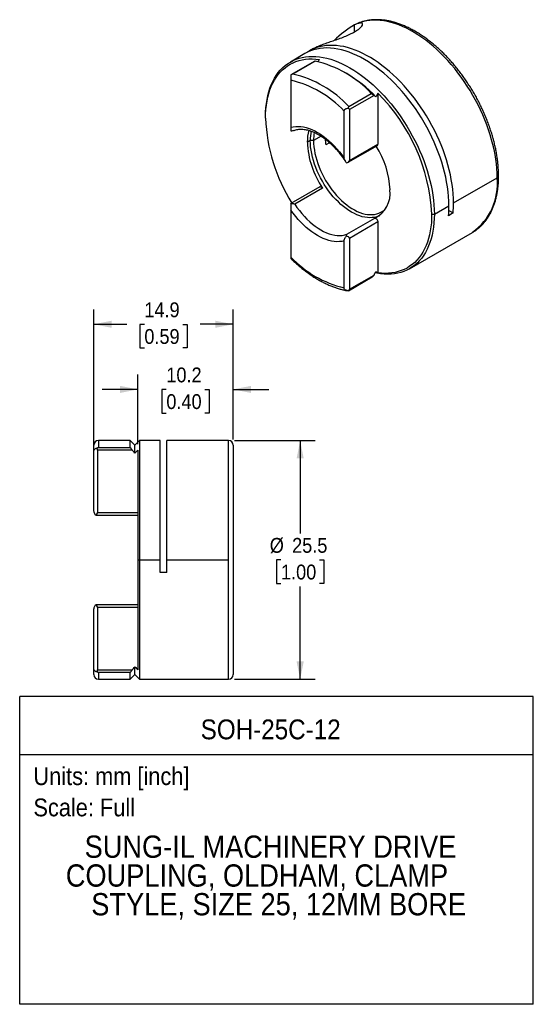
# Model space of a CAD drawing. Header units: millimetres. Extents: x 3 to 140, y 0 to 105.
# Tile 2 of 2: x 85 to 140, y 0 to 105. Entities that reach past the tile are written whole.
import ezdxf
from ezdxf.enums import TextEntityAlignment as Align

# ---------------------------------------------------------------- set-up
doc = ezdxf.new("R2010")
doc.units = ezdxf.units.MM
doc.header["$LTSCALE"] = 0.5
doc.linetypes.add('SLD-Solid', pattern=[0])
doc.layers.add('DIMENSIONS', color=140, linetype='SLD-Solid', lineweight=25)
doc.layers.add('TEXT', color=140, linetype='SLD-Solid', lineweight=25)
doc.layers.add('SLD-DEFPOINTS', color=7, linetype='Continuous', plot=False)
doc.layers.get('SLD-DEFPOINTS').off()
doc.styles.add('SLDTEXTSTYLE0', font='GOTHIC.TTF', dxfattribs={"width": 0.913})
doc.dimstyles.new('SLDDIMSTYLE1', dxfattribs={"dimtxt": 1.5875, "dimasz": 1.905, "dimexe": 0, "dimexo": 0.0625, "dimgap": 0.396875, "dimtad": 0, "dimtih": 1, "dimtoh": 1, "dimdec": 1, "dimrnd": 1e-09, "dimzin": 12, "dimdsep": 46, "dimtxsty": 'SLDTEXTSTYLE0', "dimsah": 1, "dimcen": 0.09, "dimadec": 0, "dimazin": 3, "dimtfac": 1, "dimtdec": 1, "dimtofl": 0, "dimtmove": 0, "dimatfit": 3, "dimfxl": 0, "dimfrac": 2, "dimtolj": 1, "dimtzin": 12, "dimarcsym": 0})
doc.dimstyles.new('SLDDIMSTYLE2', dxfattribs={"dimtxt": 1.5875, "dimasz": 1.905, "dimexe": 0, "dimexo": 0.0625, "dimgap": 0.396875, "dimtad": 0, "dimtih": 1, "dimtoh": 1, "dimdec": 1, "dimrnd": 1e-09, "dimzin": 12, "dimdsep": 46, "dimtxsty": 'SLDTEXTSTYLE0', "dimsah": 1, "dimcen": 0.09, "dimadec": 0, "dimazin": 3, "dimtfac": 1, "dimtdec": 1, "dimtmove": 0, "dimatfit": 0, "dimfxl": 0, "dimfrac": 2, "dimtolj": 1, "dimtzin": 12, "dimarcsym": 0})

# ---------------------------------------------------------------- blocks, each defined once
blk = doc.blocks.new('SW_NOTE_0')
at = {"layer": 'TEXT', "color": 0, "insert": (0, 2.43), "char_height": 1.905, "attachment_point": 1, "style": 'SLDTEXTSTYLE0'}
blk.add_mtext('Scale: Full', dxfattribs=at)
blk = doc.blocks.new('SW_NOTE_0_1')
at = {"layer": 'TEXT', "color": 0, "insert": (0, 2.43), "char_height": 1.905, "attachment_point": 1, "style": 'SLDTEXTSTYLE0'}
blk.add_mtext('Units: mm [inch]', dxfattribs=at)
blk = doc.blocks.new('Block1')
at = {"layer": 'TEXT'}
for p, q in [((139.7, 32.88), (84.82, 32.88)), ((84.82, 0), (84.82, 32.88)), ((139.7, 0), (139.7, 32.88)), ((84.82, 26.7), (139.7, 26.7)), ((139.7, 0), (84.82, 0))]:
    blk.add_line(p, q, dxfattribs=at)
at = {"layer": 'TEXT', "color": 140}
for name, p in [('SW_NOTE_0_1', (86.29, 22.9)), ('SW_NOTE_0', (86.29, 19.56))]:
    blk.add_blockref(name, p, dxfattribs=at)
at = {"layer": 'TEXT', "color": 140, "style": 'SLDTEXTSTYLE0', "width": 0.913}
for tag, height, p in [('AUTOATTR0', 2.12, (104.16, 27.68)), ('AUTOATTR1_0', 2.38, (91.76, 14.94)), ('AUTOATTR1_1', 2.38, (89.75, 11.86)), ('AUTOATTR1_2', 2.38, (92.47, 8.79))]:
    blk.add_attdef(tag, text='', height=height, dxfattribs=at).set_placement(p, align=Align.BOTTOM_LEFT)
blk = doc.blocks.new('_D_1')
at = {"layer": 'DIMENSIONS'}
for p, q in [((107.78, 60.23), (116.38, 60.23)), ((114.79, 60.23), (114.79, 50.32)), ((112.74, 47.48), (112.25, 47.48)), ((112.25, 47.48), (112.25, 44.96)), ((116.84, 47.48), (117.33, 47.48)), ((117.33, 47.48), (117.33, 44.96)), ((112.25, 44.96), (112.74, 44.96)), ((114.79, 34.73), (114.79, 44.63)), ((117.33, 44.96), (116.84, 44.96)), ((107.78, 34.73), (116.38, 34.73))]:
    blk.add_line(p, q, dxfattribs=at)
for points in [[(114.79, 60.23), (114.41, 58.32), (115.17, 58.32)], [(114.79, 34.73), (115.17, 36.63), (114.41, 36.63)]]:
    blk.add_solid(points, dxfattribs=at)
at = {"layer": 'DIMENSIONS', "char_height": 1.587, "attachment_point": 1, "style": 'SLDTEXTSTYLE0'}
for s, insert in [('%%c', (111.54, 49.83)), ('25.5', (113.93, 49.83)), ('1.00', (112.74, 46.98))]:
    blk.add_mtext(s, dxfattribs=dict(at, insert=insert))
blk = doc.blocks.new('_D_2')
at = {"layer": 'DIMENSIONS'}
for p, q in [((97.44, 59.85), (97.44, 67.28)), ((107.64, 60.36), (107.64, 67.28)), ((97.44, 65.7), (93.63, 65.7)), ((100.49, 65.69), (100, 65.69)), ((100, 65.69), (100, 63.16)), ((104.59, 65.69), (105.08, 65.69)), ((105.08, 65.69), (105.08, 63.16)), ((107.64, 65.7), (111.45, 65.7)), ((100, 63.16), (100.49, 63.16)), ((105.08, 63.16), (104.59, 63.16))]:
    blk.add_line(p, q, dxfattribs=at)
for points in [[(97.44, 65.7), (95.54, 66.08), (95.54, 65.32)], [(107.64, 65.7), (109.55, 65.32), (109.55, 66.08)]]:
    blk.add_solid(points, dxfattribs=at)
at = {"layer": 'DIMENSIONS', "char_height": 1.587, "attachment_point": 1, "style": 'SLDTEXTSTYLE0'}
for s, insert in [('10.2', (100.49, 68.04)), ('0.40', (100.49, 65.19))]:
    blk.add_mtext(s, dxfattribs=dict(at, insert=insert))
blk = doc.blocks.new('_D_3')
at = {"layer": 'DIMENSIONS'}
for p, q in [((92.74, 59.68), (92.74, 74.25)), ((107.64, 60.36), (107.64, 74.25)), ((92.74, 72.66), (96.26, 72.66)), ((98.14, 72.65), (97.65, 72.65)), ((97.65, 72.65), (97.65, 70.13)), ((102.24, 72.65), (102.73, 72.65)), ((102.73, 72.65), (102.73, 70.13)), ((107.64, 72.66), (104.12, 72.66)), ((97.65, 70.13), (98.14, 70.13)), ((102.73, 70.13), (102.24, 70.13))]:
    blk.add_line(p, q, dxfattribs=at)
for points in [[(92.74, 72.66), (94.65, 72.28), (94.65, 73.04)], [(107.64, 72.66), (105.74, 73.04), (105.74, 72.28)]]:
    blk.add_solid(points, dxfattribs=at)
at = {"layer": 'DIMENSIONS', "char_height": 1.587, "attachment_point": 1, "style": 'SLDTEXTSTYLE0'}
for s, insert in [('14.9', (98.14, 75)), ('0.59', (98.14, 72.15))]:
    blk.add_mtext(s, dxfattribs=dict(at, insert=insert))

msp = doc.modelspace()

# ---------------------------------------------------------------- linework, layer by layer
for p, q in [((120.45, 104.56), (120.37, 104.51)), ((120.61, 103.91), (120.61, 104.64)), ((116.22, 102.12), (115.79, 101.87)), ((116.22, 102.12), (116.43, 102.23)), ((115.29, 101.58), (113.74, 100.68)), ((116.36, 100.78), (113.81, 99.31)), ((116.41, 100.78), (114.01, 99.39)), ((119.76, 99.44), (119.41, 99.64)), ((113.8, 98.73), (113.8, 93.71)), ((119.99, 95.94), (122.39, 97.33)), ((122.68, 97.09), (120.06, 95.59)), ((123.1, 97.34), (123.1, 91.9)), ((111.1, 94.68), (111.1, 94.84)), ((119.5, 90.42), (119.5, 95.44)), ((120.06, 95.59), (120.06, 90.15)), ((117.02, 92.76), (116.22, 92.29)), ((115.87, 92.29), (115.55, 92.11)), ((116.22, 92.29), (115.87, 92.29)), ((117.45, 92.44), (117.51, 92.4)), ((117.93, 92.05), (117.53, 91.82)), ((119.93, 89.97), (123.04, 91.76)), ((120.06, 90.15), (123.1, 91.9)), ((116.9, 87.35), (113.79, 85.56)), ((131.18, 85.62), (135.84, 88.31)), ((117.18, 87.21), (114.21, 85.49)), ((129.13, 84.44), (130.68, 85.33)), ((113.8, 84.86), (113.8, 79.84)), ((128.84, 84.44), (129.13, 84.44)), ((131.13, 84.55), (130.63, 84.26)), ((130.67, 84.81), (131.13, 84.55)), ((119.79, 82.27), (122.76, 83.99)), ((123.1, 83.6), (120.06, 81.84)), ((123.1, 83.6), (123.1, 78.16)), ((126.49, 78.6), (133.2, 82.48)), ((133.19, 82.47), (133.2, 82.48)), ((119.5, 76.55), (119.5, 81.57)), ((120.06, 81.84), (120.06, 76.4)), ((120.06, 76.4), (122.68, 77.91)), ((119.95, 76.24), (122.5, 77.71)), ((119.95, 76.24), (119.95, 76.24)), ((96.64, 60.23), (93.24, 60.23)), ((93.24, 60.23), (93.24, 59.5)), ((97.14, 59.73), (96.64, 60.23)), ((96.64, 59.5), (96.64, 60.23)), ((97.64, 60.23), (97.14, 59.73)), ((99.84, 60.23), (97.64, 60.23)), ((97.64, 60.23), (97.64, 47.48)), ((99.84, 47.48), (99.84, 60.23)), ((107.14, 60.23), (100.54, 60.23)), ((100.54, 47.48), (100.54, 60.23)), ((107.14, 47.48), (107.14, 60.23)), ((92.74, 59.04), (92.74, 59.73)), ((92.74, 52.89), (92.74, 59.04)), ((96.84, 59.22), (93.14, 59.22)), ((93.14, 59.22), (93.14, 52.56)), ((93.24, 59.5), (96.64, 59.5)), ((97.14, 58.9), (97.14, 59.73)), ((97.44, 59.22), (97.44, 47.48)), ((107.64, 59.73), (107.64, 35.23)), ((92.99, 52.27), (92.91, 52.27)), ((92.99, 52.26), (97.44, 52.26)), ((93.14, 52.56), (97.44, 52.56)), ((97.44, 47.48), (97.44, 35.73)), ((97.44, 47.48), (97.64, 47.48)), ((97.64, 47.48), (99.84, 47.48)), ((97.64, 47.48), (97.64, 34.73)), ((99.84, 46.13), (99.84, 47.48)), ((100.54, 46.13), (100.54, 47.48)), ((100.54, 47.48), (107.14, 47.48)), ((107.14, 34.73), (107.14, 47.48)), ((100.54, 46.13), (99.84, 46.13)), ((92.91, 42.68), (92.99, 42.68)), ((97.44, 42.69), (92.99, 42.69)), ((93.14, 42.39), (93.14, 35.73)), ((97.44, 42.39), (93.14, 42.39)), ((92.74, 35.91), (92.74, 42.06)), ((92.74, 35.23), (92.74, 35.91)), ((97.14, 35.23), (97.14, 36.05)), ((93.14, 35.73), (96.84, 35.73)), ((96.64, 35.45), (93.24, 35.45)), ((93.24, 35.45), (93.24, 34.73)), ((93.24, 34.73), (96.64, 34.73)), ((96.64, 34.73), (96.64, 35.45)), ((96.64, 34.73), (97.14, 35.23)), ((97.14, 35.23), (97.64, 34.73)), ((97.64, 34.73), (107.14, 34.73))]:
    msp.add_line(p, q)
at = {"flags": 128}
for points in [[(135.84, 88.31), (135.83, 88.8), (135.81, 89.29), (135.76, 89.79), (135.69, 90.29), (135.61, 90.81), (135.51, 91.33), (135.39, 91.85), (135.25, 92.38), (135.09, 92.91), (134.92, 93.45), (134.73, 93.98), (134.52, 94.51), (134.3, 95.04), (134.06, 95.56), (133.8, 96.09), (133.54, 96.6), (133.25, 97.11), (132.96, 97.62), (132.65, 98.11), (132.33, 98.59), (132, 99.07), (131.65, 99.53), (131.3, 99.98), (130.94, 100.41), (130.56, 100.84), (130.19, 101.24), (129.8, 101.63), (129.41, 102.01), (129.01, 102.36), (128.61, 102.7), (128.2, 103.01), (127.79, 103.31), (127.38, 103.59), (126.97, 103.85), (126.56, 104.08), (126.15, 104.29), (125.74, 104.48), (125.33, 104.65), (124.92, 104.79), (124.52, 104.91), (124.13, 105.01), (123.74, 105.08), (123.35, 105.13), (122.97, 105.15), (122.61, 105.15), (122.25, 105.13), (121.9, 105.08), (121.56, 105.01), (121.23, 104.91), (120.91, 104.79), (120.61, 104.64), (120.45, 104.56)], [(130.68, 85.33), (130.67, 85.82), (130.64, 86.32), (130.6, 86.82), (130.53, 87.34), (130.44, 87.86), (130.34, 88.38), (130.21, 88.91), (130.07, 89.45), (129.91, 89.98), (129.74, 90.52), (129.54, 91.06), (129.33, 91.59), (129.1, 92.13), (128.86, 92.66), (128.6, 93.19), (128.33, 93.71), (128.04, 94.22), (127.74, 94.73), (127.43, 95.22), (127.1, 95.71), (126.76, 96.19), (126.41, 96.65), (126.05, 97.1), (125.69, 97.54), (125.31, 97.96), (124.92, 98.37), (124.53, 98.76), (124.13, 99.13), (123.73, 99.48), (123.32, 99.82), (122.91, 100.13), (122.5, 100.42), (122.08, 100.7), (121.67, 100.95), (121.25, 101.18), (120.83, 101.39), (120.42, 101.57), (120.01, 101.73), (119.6, 101.86), (119.2, 101.98), (118.8, 102.06), (118.41, 102.13), (118.02, 102.16), (117.65, 102.18), (117.28, 102.17), (116.92, 102.13), (116.57, 102.07), (116.23, 101.98), (115.91, 101.87), (115.59, 101.74), (115.29, 101.58)], [(131.18, 85.62), (131.17, 86.1), (131.14, 86.59), (131.09, 87.09), (131.03, 87.6), (130.94, 88.12), (130.84, 88.64), (130.72, 89.16), (130.58, 89.69), (130.42, 90.22), (130.25, 90.75), (130.06, 91.28), (129.85, 91.82), (129.63, 92.34), (129.39, 92.87), (129.14, 93.39), (128.87, 93.91), (128.59, 94.42), (128.29, 94.92), (127.98, 95.42), (127.66, 95.9), (127.33, 96.37), (126.99, 96.83), (126.63, 97.28), (126.27, 97.72), (125.9, 98.14), (125.52, 98.55), (125.13, 98.94), (124.74, 99.31), (124.34, 99.67), (123.94, 100), (123.53, 100.32), (123.13, 100.62), (122.71, 100.9), (122.3, 101.15), (121.89, 101.39), (121.48, 101.6), (121.07, 101.79), (120.66, 101.96), (120.26, 102.1), (119.85, 102.22), (119.46, 102.32), (119.07, 102.39), (118.68, 102.44), (118.31, 102.46), (117.94, 102.46), (117.58, 102.44), (117.23, 102.39), (116.89, 102.31), (116.56, 102.22), (116.24, 102.09), (115.94, 101.95), (115.65, 101.78), (115.54, 101.72)], [(111.1, 94.84), (111.1, 95.32), (111.13, 95.78), (111.18, 96.23), (111.25, 96.67), (111.33, 97.09), (111.44, 97.5), (111.56, 97.88), (111.7, 98.25), (111.86, 98.61), (112.04, 98.94), (112.23, 99.25), (112.45, 99.55), (112.67, 99.82), (112.92, 100.07), (113.17, 100.3), (113.45, 100.5), (113.74, 100.68), (114.04, 100.84), (114.35, 100.97), (114.68, 101.08), (115.02, 101.17), (115.36, 101.23), (115.72, 101.27), (116.09, 101.28), (116.47, 101.27), (116.85, 101.23), (117.25, 101.17), (117.64, 101.08), (118.05, 100.97), (118.45, 100.83), (118.87, 100.67), (119.28, 100.49), (119.69, 100.28), (120.11, 100.05), (120.53, 99.8), (120.94, 99.53), (121.36, 99.23), (121.77, 98.92), (122.18, 98.58), (122.58, 98.23), (122.98, 97.86), (123.37, 97.47), (123.75, 97.06), (124.13, 96.64), (124.5, 96.2), (124.86, 95.75), (125.21, 95.29), (125.54, 94.81), (125.87, 94.32), (126.18, 93.83), (126.49, 93.32), (126.77, 92.81), (127.05, 92.29), (127.31, 91.76), (127.55, 91.23), (127.78, 90.7), (127.99, 90.16), (128.18, 89.62), (128.36, 89.08), (128.52, 88.55), (128.66, 88.01), (128.78, 87.48), (128.89, 86.96), (128.97, 86.44), (129.04, 85.92), (129.09, 85.42), (129.12, 84.92), (129.13, 84.44)], [(111.1, 94.68), (111.1, 95.15), (111.13, 95.61), (111.18, 96.06), (111.25, 96.49), (111.33, 96.91), (111.44, 97.31), (111.56, 97.69), (111.7, 98.06), (111.86, 98.41), (112.04, 98.74), (112.23, 99.04), (112.44, 99.33), (112.67, 99.6), (112.91, 99.85), (113.17, 100.07), (113.44, 100.27), (113.73, 100.45), (114.03, 100.6), (114.34, 100.73), (114.67, 100.84), (115.01, 100.92), (115.35, 100.98), (115.71, 101.01), (116.08, 101.01), (116.45, 101), (116.84, 100.95)], [(113.8, 93.71), (114.05, 93.76), (114.31, 93.79), (114.58, 93.8), (114.86, 93.78), (115.15, 93.74), (115.44, 93.67), (115.74, 93.58), (116.04, 93.46), (116.34, 93.32), (116.65, 93.15), (116.95, 92.96), (117.26, 92.76), (117.56, 92.52), (117.85, 92.27), (118.15, 92.01), (118.43, 91.72), (118.71, 91.41), (118.98, 91.1), (119.25, 90.76), (119.5, 90.42)], [(123.25, 84.24), (123.2, 84.22), (122.98, 84.14), (122.74, 84.08), (122.5, 84.05), (122.24, 84.04), (121.98, 84.05), (121.71, 84.09), (121.43, 84.15), (121.15, 84.24), (120.86, 84.35), (120.58, 84.48), (120.29, 84.64), (120, 84.82), (119.71, 85.02), (119.43, 85.23), (119.14, 85.47), (118.87, 85.73), (118.6, 86), (118.33, 86.29), (118.08, 86.6), (117.83, 86.92), (117.6, 87.25), (117.37, 87.59), (117.16, 87.94), (116.96, 88.3), (116.78, 88.66), (116.61, 89.03), (116.46, 89.4), (116.32, 89.77), (116.2, 90.15), (116.1, 90.52), (116.02, 90.89), (115.95, 91.25), (115.91, 91.61), (115.88, 91.95), (115.87, 92.29)], [(116.22, 92.29), (116.23, 91.96), (116.26, 91.62), (116.31, 91.27), (116.37, 90.91), (116.46, 90.55), (116.56, 90.19), (116.68, 89.82), (116.81, 89.45), (116.97, 89.09), (117.13, 88.73), (117.32, 88.37), (117.51, 88.03), (117.73, 87.68), (117.95, 87.35), (118.18, 87.03), (118.43, 86.73), (118.68, 86.43), (118.94, 86.15), (119.21, 85.89), (119.48, 85.65), (119.76, 85.42), (120.04, 85.21), (120.32, 85.03), (120.61, 84.87), (120.89, 84.72), (121.17, 84.61), (121.45, 84.51), (121.72, 84.44), (121.99, 84.39), (122.25, 84.37), (122.5, 84.37), (122.75, 84.4), (122.98, 84.45), (123.2, 84.52), (123.41, 84.62), (123.61, 84.74), (123.79, 84.89), (123.94, 85.03)], [(116.9, 87.35), (116.91, 87.36), (116.96, 87.37), (117.01, 87.35), (117.07, 87.32), (117.13, 87.27), (117.18, 87.21)], [(114.21, 85.49), (114.45, 85.14), (114.71, 84.81), (114.97, 84.48), (115.24, 84.18), (115.52, 83.89), (115.81, 83.62), (116.1, 83.37), (116.4, 83.14), (116.7, 82.93), (117, 82.74), (117.3, 82.58), (117.6, 82.44), (117.9, 82.33), (118.19, 82.24), (118.48, 82.18), (118.76, 82.15), (119.03, 82.14), (119.29, 82.16), (119.55, 82.2), (119.79, 82.27)], [(119.5, 81.57), (119.25, 81.52), (118.98, 81.49), (118.71, 81.48), (118.43, 81.5), (118.15, 81.54), (117.85, 81.61), (117.56, 81.7), (117.26, 81.82), (116.95, 81.96), (116.65, 82.13), (116.34, 82.32), (116.04, 82.53), (115.74, 82.76), (115.44, 83.01), (115.15, 83.27), (114.86, 83.56), (114.58, 83.87), (114.31, 84.18), (114.05, 84.52), (113.8, 84.86)], [(129.13, 84.44), (129.12, 83.96), (129.09, 83.5), (129.04, 83.05), (128.97, 82.61), (128.89, 82.19), (128.78, 81.79), (128.66, 81.4), (128.52, 81.03), (128.36, 80.67), (128.18, 80.34), (127.99, 80.03), (127.78, 79.73), (127.55, 79.46), (127.31, 79.21), (127.05, 78.99), (126.77, 78.78), (126.49, 78.6), (126.18, 78.44), (125.87, 78.31), (125.54, 78.2), (125.21, 78.11), (124.86, 78.05), (124.5, 78.01), (124.13, 78), (123.75, 78.01), (123.37, 78.05), (122.98, 78.12), (122.81, 78.15)], [(128.84, 84.44), (128.83, 83.96), (128.81, 83.51), (128.76, 83.06), (128.69, 82.63), (128.6, 82.21), (128.5, 81.81), (128.38, 81.43), (128.24, 81.06), (128.08, 80.71), (127.9, 80.38), (127.71, 80.07), (127.5, 79.78), (127.27, 79.52), (127.03, 79.27), (126.77, 79.05), (126.49, 78.85), (126.21, 78.67), (125.91, 78.52), (125.59, 78.39), (125.27, 78.28), (124.93, 78.2), (124.58, 78.14), (124.23, 78.11), (123.86, 78.1), (123.48, 78.12), (123.1, 78.16)], [(122.76, 83.99), (122.81, 83.99), (122.86, 83.98), (122.92, 83.94), (122.98, 83.89), (123.03, 83.82), (123.07, 83.75), (123.09, 83.67), (123.1, 83.6)]]:
    msp.add_lwpolyline(points, dxfattribs=at)
for centre, radius, start, end in [((126.43, 94.67), 11.55, 120.2727, 133.8972), ((113.73, 89.23), 11.85, 43.064, 76.9414), ((111.33, 87.85), 11.85, 43.064, 76.9414), ((112.3, 86.82), 14.66, 43.7339, 59.4023), ((111.19, 87.64), 11.39, 43.2124, 76.7929), ((109.29, 83.46), 19.58, 2.8489, 45.1298), ((129.39, 95.34), 18.3, 182.0721, 212.1166), ((120.3, 92.16), 4.75, 165.0752, 180.5525), ((120.79, 92.33), 4.93, 168.6558, 180.398), ((121.09, 92.32), 4.87, 170.05, 180.2652), ((124.8, 92.47), 9.25, 182.2018, 214.6317), ((124.48, 93.08), 7.06, 185.1603, 190.2395), ((115.21, 86.66), 9.19, 2.1544, 33.1271), ((122.95, 91.89), 0.149, 305.1973, 6.1149), ((129.5, 87.67), 6.37, 305.478, 5.8342), ((121.47, 86.64), 2.94, 295.9285, 7.2492), ((119.61, 85.32), 11.08, 354.5166, 0.0754), ((120.1, 85.6), 11.08, 354.5166, 0.0754), ((122.1, 87.64), 11.39, 223.2124, 256.7929), ((93.24, 59.73), 0.5, 90, 180), ((107.14, 59.73), 0.5, 0, 90), ((93.24, 35.23), 0.5, 180, 270), ((107.14, 35.23), 0.5, 270, 0)]:
    msp.add_arc(centre, radius, start, end)
for points, knots in [([(133.19, 82.47), (133.24, 82.5), (133.39, 82.58), (133.62, 82.74), (133.88, 82.95), (134.13, 83.18), (134.37, 83.42), (134.59, 83.69), (134.79, 83.97), (134.98, 84.27), (135.16, 84.59), (135.32, 84.93), (135.46, 85.28), (135.59, 85.65), (135.7, 86.04), (135.79, 86.43), (135.87, 86.85), (135.93, 87.27), (135.97, 87.71), (135.99, 88.16), (135.99, 88.61), (135.98, 89.08), (135.95, 89.56), (135.9, 90.04), (135.84, 90.53), (135.76, 91.02), (135.66, 91.52), (135.54, 92.02), (135.41, 92.52), (135.26, 93.03), (135.1, 93.54), (134.92, 94.04), (134.73, 94.55), (134.52, 95.05), (134.3, 95.55), (134.06, 96.05), (133.81, 96.54), (133.55, 97.03), (133.27, 97.51), (132.98, 97.98), (132.68, 98.44), (132.37, 98.9), (132.05, 99.34), (131.72, 99.78), (131.38, 100.2), (131.04, 100.61), (130.68, 101.01), (130.32, 101.39), (129.95, 101.76), (129.57, 102.11), (129.19, 102.45), (128.8, 102.77), (128.41, 103.07), (128.02, 103.36), (127.63, 103.62), (127.23, 103.87), (126.83, 104.1), (126.43, 104.31), (126.03, 104.49), (125.63, 104.66), (125.23, 104.8), (124.84, 104.93), (124.45, 105.03), (124.06, 105.11), (123.68, 105.16), (123.31, 105.19), (122.94, 105.2), (122.58, 105.19), (122.22, 105.16), (121.88, 105.1), (121.54, 105.02), (121.22, 104.92), (120.91, 104.79), (120.68, 104.69), (120.55, 104.61), (120.52, 104.59)], [0, 0, 0, 0, 0.007162, 0.020653, 0.034147, 0.047659, 0.061203, 0.074791, 0.088431, 0.102128, 0.115882, 0.129693, 0.143556, 0.157465, 0.171413, 0.185392, 0.199396, 0.213418, 0.227452, 0.241493, 0.255537, 0.269582, 0.283624, 0.297661, 0.311695, 0.325722, 0.339744, 0.35376, 0.36777, 0.381775, 0.395775, 0.409771, 0.423763, 0.437751, 0.451736, 0.465719, 0.4797, 0.493681, 0.50766, 0.52164, 0.535621, 0.549603, 0.563586, 0.577573, 0.591562, 0.605555, 0.619552, 0.633554, 0.647561, 0.661574, 0.675594, 0.689621, 0.703654, 0.717694, 0.731741, 0.745794, 0.759853, 0.773915, 0.78798, 0.802043, 0.8161, 0.830147, 0.844179, 0.858187, 0.872165, 0.886105, 0.899999, 0.91384, 0.927624, 0.941347, 0.95501, 0.968617, 0.982177, 0.995699, 1, 1, 1, 1]), ([(116.43, 102.23), (116.47, 102.25), (116.55, 102.29), (116.68, 102.35), (116.82, 102.41), (116.95, 102.46), (117.1, 102.52), (117.35, 102.62), (117.75, 102.76), (118.32, 102.95), (118.92, 103.16), (119.53, 103.39), (120.1, 103.64), (120.62, 103.91), (121.03, 104.17), (121.31, 104.42), (121.46, 104.63), (121.48, 104.78), (121.39, 104.86), (121.22, 104.86), (121.03, 104.81), (120.83, 104.75), (120.68, 104.68), (120.61, 104.64)], [0, 0, 0, 0, 0.0220404, 0.043574, 0.0646091, 0.0851549, 0.1052212, 0.1248186, 0.1886222, 0.2496291, 0.3124301, 0.3743146, 0.4367485, 0.4992377, 0.5617021, 0.6241188, 0.6862875, 0.7493728, 0.8105219, 0.8744774, 0.9143522, 0.9561673, 1, 1, 1, 1]), ([(116.36, 100.78), (116.36, 100.78), (116.36, 100.78), (116.38, 100.78), (116.4, 100.78), (116.41, 100.78)], [0, 0, 0, 0, 0.228802, 0.622911, 1, 1, 1, 1]), ([(116.71, 100.72), (116.72, 100.74), (116.76, 100.82), (116.81, 100.9), (116.84, 100.95)], [0, 0, 0, 0, 0.27195, 1, 1, 1, 1]), ([(114.01, 99.39), (113.99, 99.39), (113.94, 99.37), (113.88, 99.35), (113.84, 99.33), (113.81, 99.31), (113.8, 99.3)], [0, 0, 0, 0, 0.3155838, 0.5874332, 0.8155547, 1, 1, 1, 1]), ([(113.8, 99.3), (113.8, 99.29), (113.8, 99.26), (113.8, 99.21), (113.8, 99.15), (113.8, 99.1), (113.8, 99.01), (113.8, 98.88), (113.8, 98.78), (113.8, 98.73)], [0, 0, 0, 0, 0.114693, 0.221696, 0.321443, 0.41447, 0.501429, 0.752533, 1, 1, 1, 1]), ([(122.39, 97.33), (122.4, 97.32), (122.42, 97.3), (122.44, 97.28), (122.48, 97.25), (122.51, 97.22), (122.56, 97.18), (122.62, 97.13), (122.66, 97.11), (122.68, 97.09)], [0, 0, 0, 0, 0.081261, 0.1640057, 0.2502813, 0.3737408, 0.5010697, 0.7408733, 1, 1, 1, 1]), ([(119.5, 95.44), (119.5, 95.46), (119.5, 95.49), (119.51, 95.53), (119.53, 95.57), (119.56, 95.61), (119.6, 95.64), (119.66, 95.69), (119.78, 95.74), (119.89, 95.75), (119.95, 95.75)], [0, 0, 0, 0, 0.0843972, 0.1670011, 0.2488847, 0.3311776, 0.4150209, 0.5015186, 0.7290115, 1, 1, 1, 1]), ([(119.95, 95.75), (119.95, 95.78), (119.97, 95.85), (119.98, 95.9), (119.99, 95.94)], [0, 0, 0, 0, 0.4126692, 1, 1, 1, 1]), ([(113.8, 93.71), (113.8, 93.69), (113.8, 93.65), (113.8, 93.59), (113.8, 93.53), (113.8, 93.47), (113.8, 93.4), (113.8, 93.36), (113.8, 93.34)], [0, 0, 0, 0, 0.1091468, 0.2288038, 0.3594489, 0.5013891, 0.730146, 1, 1, 1, 1]), ([(113.8, 93.34), (113.87, 93.33), (113.99, 93.33), (114.09, 93.37), (114.13, 93.39)], [0, 0, 0, 0, 0.618808, 1, 1, 1, 1]), ([(114.14, 93.38), (114.2, 93.4), (114.32, 93.44), (114.52, 93.48), (114.74, 93.51), (114.97, 93.51), (115.2, 93.49), (115.44, 93.45), (115.68, 93.39), (115.94, 93.31), (116.19, 93.21), (116.45, 93.09), (116.71, 92.95), (116.98, 92.79), (117.24, 92.61), (117.51, 92.41), (117.77, 92.2), (118.03, 91.97), (118.29, 91.72), (118.54, 91.45), (118.79, 91.18), (119.03, 90.89), (119.26, 90.58), (119.46, 90.31), (119.58, 90.12), (119.63, 90.05)], [0, 0, 0, 0, 0.042919, 0.090149, 0.136512, 0.182037, 0.226868, 0.271177, 0.31512, 0.358825, 0.402389, 0.445883, 0.489356, 0.532832, 0.576336, 0.619883, 0.66348, 0.70713, 0.750833, 0.794586, 0.838384, 0.882222, 0.926093, 0.96999, 1, 1, 1, 1]), ([(119.74, 89.91), (119.71, 89.94), (119.67, 89.99), (119.62, 90.07), (119.57, 90.15), (119.53, 90.24), (119.5, 90.33), (119.5, 90.39), (119.5, 90.42)], [0, 0, 0, 0, 0.184427, 0.350657, 0.498623, 0.685358, 0.852176, 1, 1, 1, 1]), ([(119.74, 89.91), (119.82, 89.92), (119.91, 89.95), (120.03, 90.04), (120.06, 90.1), (120.06, 90.15)], [0, 0, 0, 0, 0.5, 0.5, 1, 1, 1, 1]), ([(113.8, 85.51), (113.8, 85.53), (113.8, 85.56), (113.8, 85.56), (113.8, 85.56)], [0, 0, 0, 0, 0.689569, 1, 1, 1, 1]), ([(114.21, 85.49), (114.19, 85.5), (114.14, 85.51), (114.07, 85.51), (113.99, 85.52), (113.9, 85.52), (113.83, 85.52), (113.8, 85.51)], [0, 0, 0, 0, 0.2131642, 0.37986, 0.5000645, 0.7655092, 1, 1, 1, 1]), ([(113.8, 85.51), (113.8, 85.47), (113.8, 85.39), (113.8, 85.28), (113.8, 85.17), (113.8, 85.06), (113.8, 84.95), (113.8, 84.89), (113.8, 84.86)], [0, 0, 0, 0, 0.1844271, 0.3506568, 0.4986233, 0.685358, 0.8521762, 1, 1, 1, 1]), ([(119.5, 81.57), (119.5, 81.59), (119.5, 81.64), (119.51, 81.7), (119.54, 81.77), (119.58, 81.86), (119.64, 81.96), (119.7, 82.04), (119.74, 82.08)], [0, 0, 0, 0, 0.109147, 0.228804, 0.359449, 0.501389, 0.730146, 1, 1, 1, 1]), ([(119.74, 82.08), (119.74, 82.1), (119.74, 82.13), (119.74, 82.17), (119.75, 82.21), (119.76, 82.25), (119.78, 82.26), (119.79, 82.27)], [0, 0, 0, 0, 0.1530532, 0.3196461, 0.5002673, 0.6978998, 1, 1, 1, 1]), ([(120.06, 81.84), (120.06, 81.89), (120.03, 81.95), (119.91, 82.04), (119.82, 82.07), (119.74, 82.08)], [0, 0, 0, 0, 0.5, 0.5, 1, 1, 1, 1]), ([(113.8, 79.84), (113.8, 79.82), (113.8, 79.78), (113.8, 79.73), (113.8, 79.7), (113.8, 79.69), (113.8, 79.69), (113.8, 79.69)], [0, 0, 0, 0, 0.243667, 0.48182, 0.72176, 0.970888, 1, 1, 1, 1]), ([(113.8, 79.69), (113.81, 79.67), (113.95, 79.54), (114.22, 79.29), (114.6, 78.95), (114.98, 78.63), (115.37, 78.32), (115.77, 78.03), (116.16, 77.77), (116.56, 77.52), (116.96, 77.29), (117.36, 77.08), (117.76, 76.89), (118.16, 76.72), (118.55, 76.57), (118.95, 76.45), (119.34, 76.34), (119.64, 76.28), (119.8, 76.25), (119.84, 76.25)], [0, 0, 0, 0, 0.008427, 0.073122, 0.137846, 0.202602, 0.267388, 0.332207, 0.397058, 0.461937, 0.526842, 0.591766, 0.656701, 0.721629, 0.786534, 0.851394, 0.916183, 0.98087, 1, 1, 1, 1]), ([(122.68, 77.91), (122.66, 77.88), (122.62, 77.82), (122.56, 77.75), (122.51, 77.72), (122.49, 77.71)], [0, 0, 0, 0, 0.384178, 0.739779, 1, 1, 1, 1]), ([(119.95, 76.24), (119.92, 76.24), (119.87, 76.24), (119.81, 76.25), (119.74, 76.27), (119.69, 76.29), (119.61, 76.33), (119.52, 76.41), (119.5, 76.5), (119.5, 76.55)], [0, 0, 0, 0, 0.114693, 0.221696, 0.321443, 0.41447, 0.501429, 0.752533, 1, 1, 1, 1]), ([(92.74, 59.04), (92.74, 59.06), (92.74, 59.1), (92.75, 59.15), (92.77, 59.2), (92.79, 59.25), (92.81, 59.29), (92.86, 59.35), (92.94, 59.41), (93.02, 59.42), (93.06, 59.43)], [0, 0, 0, 0, 0.0843972, 0.1670011, 0.2488847, 0.3311776, 0.4150209, 0.5015186, 0.7290115, 1, 1, 1, 1]), ([(93.06, 59.43), (93.09, 59.44), (93.14, 59.47), (93.21, 59.49), (93.24, 59.5)], [0, 0, 0, 0, 0.4126692, 1, 1, 1, 1]), ([(96.64, 59.5), (96.64, 59.5), (96.64, 59.49), (96.65, 59.47), (96.66, 59.45), (96.68, 59.42), (96.71, 59.37), (96.77, 59.3), (96.81, 59.25), (96.84, 59.22)], [0, 0, 0, 0, 0.081261, 0.1640057, 0.2502813, 0.3737408, 0.5010697, 0.7408733, 1, 1, 1, 1]), ([(92.91, 52.27), (92.9, 52.3), (92.86, 52.37), (92.83, 52.47), (92.79, 52.57), (92.76, 52.68), (92.74, 52.79), (92.74, 52.86), (92.74, 52.89)], [0, 0, 0, 0, 0.184427, 0.350657, 0.498623, 0.685358, 0.852176, 1, 1, 1, 1]), ([(92.91, 52.27), (92.97, 52.28), (93.03, 52.32), (93.12, 52.43), (93.14, 52.5), (93.14, 52.56)], [0, 0, 0, 0, 0.5, 0.5, 1, 1, 1, 1]), ([(92.74, 42.06), (92.74, 42.09), (92.74, 42.14), (92.75, 42.22), (92.77, 42.3), (92.8, 42.41), (92.84, 42.54), (92.89, 42.63), (92.91, 42.68)], [0, 0, 0, 0, 0.109147, 0.228804, 0.359449, 0.501389, 0.730146, 1, 1, 1, 1]), ([(93.14, 42.39), (93.14, 42.45), (93.12, 42.52), (93.03, 42.63), (92.97, 42.67), (92.91, 42.68)], [0, 0, 0, 0, 0.5, 0.5, 1, 1, 1, 1]), ([(93.06, 35.53), (93.04, 35.53), (93.01, 35.53), (92.96, 35.55), (92.92, 35.57), (92.88, 35.59), (92.82, 35.64), (92.76, 35.74), (92.75, 35.85), (92.74, 35.91)], [0, 0, 0, 0, 0.114693, 0.221696, 0.321443, 0.41447, 0.501429, 0.752533, 1, 1, 1, 1]), ([(93.24, 35.45), (93.22, 35.45), (93.19, 35.46), (93.14, 35.48), (93.1, 35.51), (93.07, 35.52), (93.06, 35.53)], [0, 0, 0, 0, 0.315584, 0.587433, 0.815555, 1, 1, 1, 1]), ([(96.84, 35.73), (96.82, 35.71), (96.79, 35.68), (96.74, 35.62), (96.71, 35.57), (96.68, 35.53), (96.66, 35.5), (96.64, 35.47), (96.64, 35.45), (96.64, 35.45)], [0, 0, 0, 0, 0.1757862, 0.3408816, 0.4996389, 0.6269164, 0.7503054, 0.877908, 1, 1, 1, 1])]:
    msp.add_open_spline(points, degree=3, knots=knots)
for points in [[(122.89, 96.95), (122.82, 97), (122.75, 97.05), (122.68, 97.09)], [(123.1, 97.34), (123.03, 97.21), (122.96, 97.08), (122.89, 96.95)], [(120.06, 95.59), (120.06, 95.65), (120.02, 95.71), (119.95, 95.75)], [(122.68, 77.91), (122.75, 78.04), (122.82, 78.17), (122.89, 78.3)], [(122.89, 78.3), (122.96, 78.26), (123.03, 78.21), (123.1, 78.16)], [(119.95, 76.24), (120.02, 76.28), (120.06, 76.34), (120.06, 76.4)], [(93.14, 59.22), (93.14, 59.29), (93.11, 59.37), (93.06, 59.43)], [(97.14, 58.9), (97.04, 59), (96.94, 59.11), (96.84, 59.22)], [(97.44, 59.22), (97.34, 59.11), (97.24, 59), (97.14, 58.9)], [(96.84, 35.73), (96.94, 35.84), (97.04, 35.95), (97.14, 36.05)], [(97.14, 36.05), (97.24, 35.95), (97.34, 35.84), (97.44, 35.73)], [(93.06, 35.53), (93.11, 35.58), (93.14, 35.66), (93.14, 35.73)]]:
    msp.add_open_spline(points, degree=3)

# ---------------------------------------------------------------- block references
at = {"layer": 'SLD-DEFPOINTS'}
msp.add_blockref('Block1', (0, 0), dxfattribs=at).add_auto_attribs({'AUTOATTR0': 'SOH-25C-12', 'AUTOATTR1_0': 'SUNG-IL MACHINERY DRIVE ', 'AUTOATTR1_1': 'COUPLING, OLDHAM, CLAMP ', 'AUTOATTR1_2': 'STYLE, SIZE 25, 12MM BORE'})

# ---------------------------------------------------------------- dimensions: what is measured, and where the dimension line sits
at = {"layer": 'DIMENSIONS'}
for base, p2, dimstyle, picture, middle in [((92.74, 72.66), (92.74, 59.04), 'SLDDIMSTYLE1', '_D_3', (100.19, 72.66)), ((97.44, 65.7), (97.44, 59.22), 'SLDDIMSTYLE2', '_D_2', (102.54, 65.7))]:
    dim = msp.add_linear_dim(base=base, p1=(107.64, 59.73), p2=p2, dimstyle=dimstyle, dxfattribs=at)
    dim.commit()
    dim.dimension.update_dxf_attribs({"geometry": picture, "text_midpoint": middle, "dimtype": 160})
dim = msp.add_linear_dim(base=(114.79, 34.73), p1=(107.14, 60.23), p2=(107.14, 34.73), angle=90, text='%%c<>', dimstyle='SLDDIMSTYLE1', dxfattribs=at)
dim.commit()
dim.dimension.update_dxf_attribs({"geometry": '_D_1', "text_midpoint": (114.79, 47.48), "dimtype": 160})

doc.saveas('drawing.dxf')
